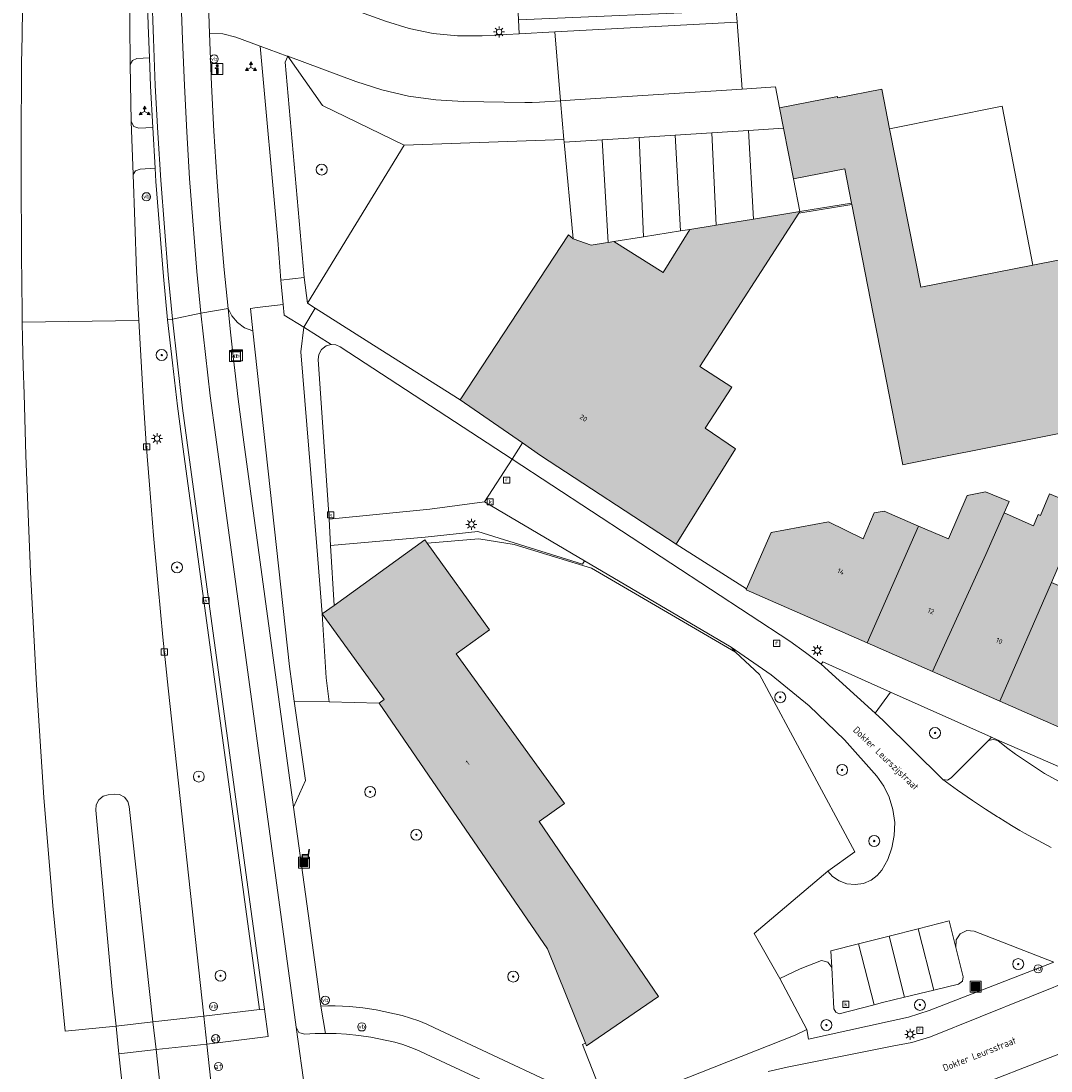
# Model space of a CAD drawing. Header units: metres. Extents: x 196496 to 197479, y 355250 to 356324.
# Tile 38 of 119: x 196656 to 196731, y 355842 to 355918. Entities that reach past the tile are written whole.
import ezdxf
from ezdxf.enums import TextEntityAlignment as Align

# ---------------------------------------------------------------- set-up
doc = ezdxf.new("R2010")
doc.units = ezdxf.units.M
doc.layers.get('0').update_dxf_attribs({"lineweight": 9})
for name, color, linetype, lineweight in [('B-WE-GR-BEPLANTING_CULTUUR_BOSPLANTSOEN-GV', 251, 'Continuous', 9), ('B-WE-GR-BEPLANTING_CULTUUR_HEESTERS-GV', 251, 'Continuous', 9), ('B-WE-GR-BOOM-S', 251, 'Continuous', 9), ('B-WE-GW-TALUD_KRUIN-G', 251, 'Continuous', 9), ('B-WE-IE-MEUBILAIR_WEGMEUBILAIR-S', 251, 'Continuous', 9), ('B-WE-IE-MEUBILAIR_WEGMEUBILAIR_VERKEERSBORD-S', 251, 'Continuous', 9), ('B-WE-IE-TERREINAFSCHEIDING_KUNSTMATIG_HEKWERK-G', 251, 'IE-TERREINAFSCHEIDING-KUNSTMATIG', 9), ('B-WE-IE-TERREINAFSCHEIDING_KUNSTMATIG_MUUR-GV', 251, 'Continuous', 9), ('B-WE-KL-DATA-S', 251, 'Continuous', 9), ('B-WE-KL-ET_KAST-S', 251, 'Continuous', 9), ('B-WE-KL-ET_LS_OV_LICHTMAST-S', 251, 'Continuous', 9), ('B-WE-OG-BEBOUWING-GV', 251, 'Continuous', 9), ('B-WE-OG-BEBOUWING_HUISNUMMER-T35', 90, 'Continuous', 9), ('B-WE-OG-BEBOUWING_STRAATNAAM-T35', 130, 'Continuous', 9), ('B-WE-OG-TERREIN_CULTUURSCHEIDING-GV', 251, 'Continuous', 9), ('B-WE-OG-TERREIN_ERF-GV', 251, 'Continuous', 9), ('B-WE-RI-GWA_KOLK-S', 251, 'Continuous', 9), ('B-WE-RI-GWA_RIOOLPUT-S', 251, 'Continuous', 9), ('B-WE-VH-GOOT-G', 251, 'Continuous', 9), ('B-WE-VH-VERHARDING_ASFALT-GV', 251, 'Continuous', 9), ('B-WE-VH-VERHARDING_BETON-GV', 251, 'Continuous', 9), ('B-WE-VH-VERHARDING_BETONSTRAATSTEEN-GV', 251, 'Continuous', 9), ('B-WE-VH-VERHARDING_HALFVERHARDING-GV', 251, 'Continuous', 9), ('B-WE-VH-VERHARDING_OPEN-GV', 251, 'Continuous', 9), ('B-WE-VH-VERHARDING_TEGEL-GV', 251, 'Continuous', 9), ('B-WE-VW-AFSLUITPAAL-S', 251, 'Continuous', 9)]:
    doc.layers.add(name, color=color, linetype=linetype, lineweight=lineweight)
doc.layers.add('X-XX-AL-PRESENTATIE_GEBOUW3-V', color=7, linetype='Continuous', lineweight=9, true_color=0xebe1d6)
doc.styles.add('NLCS-ISO', font='NLCS-ISO.ttf')
doc.styles.add('NLCS-ISO-ANNOTATIEF-T35', font='NLCS-ISO.ttf', dxfattribs={"height": 3.5})
doc.linetypes.add('IE-TERREINAFSCHEIDING-KUNSTMATIG', pattern='A,4,[82,NLCS.SHX,S=0.75,R=90,X=0,Y=0],4,-2', length=10)

# ---------------------------------------------------------------- blocks, each defined once
blk = doc.blocks.new('SIE-WEG_AFVALBAK-SO')
at = {"linetype": 'ByBlock', "lineweight": 18}
h = blk.add_hatch(color=0, dxfattribs=at)
h.dxf.hatch_style = 1
h.paths.add_polyline_path([(-1.5, -1.5), (1.5, -1.5), (1.5, 1.5), (-1.5, 1.5)])
at = {"color": 0, "linetype": 'ByBlock', "lineweight": 18}
for points in [[(-2, -2), (2, -2), (2, 2), (-2, 2)], [(-1.5, -1.5), (1.5, -1.5), (1.5, 1.5), (-1.5, 1.5)]]:
    blk.add_lwpolyline(points, close=True, dxfattribs=at)
blk = doc.blocks.new('SIE-WEG_VERKEERSBORD_INFORMATIE-SO')
at = {"linetype": 'ByBlock', "lineweight": 18}
h = blk.add_hatch(color=0, dxfattribs=at)
h.dxf.hatch_style = 1
h.paths.add_polyline_path([(0.32, 0.49), (-0.82, 0.49), (-0.82, 0.19), (-0.32, 0.19), (-0.32, -1.62), (0.32, -1.62)])
h = blk.add_hatch(color=0, dxfattribs=at)
h.dxf.hatch_style = 1
edge = h.paths.add_edge_path()
edge.add_arc((0, 1.25), 0.373, 0, 360)
at = {"color": 0, "linetype": 'ByBlock', "lineweight": 18}
for points in [[(-2, -2), (2, -2), (2, 2), (-2, 2)], [(0.32, 0.49), (-0.82, 0.49), (-0.82, 0.19), (-0.32, 0.19), (-0.32, -1.62), (0.32, -1.62)]]:
    blk.add_lwpolyline(points, close=True, dxfattribs=at)
blk.add_circle((0, 1.25), 0.373, dxfattribs=at)
blk = doc.blocks.new('SIE-WEG_VERKEERSBORD_WEGWIJZER-SO')
at = {"linetype": 'ByBlock', "lineweight": 18}
h = blk.add_hatch(color=0, dxfattribs=at)
h.dxf.hatch_style = 1
h.paths.add_polyline_path([(0.5, 1), (0, 2), (-0.5, 1)])
h = blk.add_hatch(color=0, dxfattribs=at)
h.dxf.hatch_style = 1
h.paths.add_polyline_path([(-1.38, -0.22), (-2, -1.15), (-0.88, -1.09)])
h = blk.add_hatch(color=0, dxfattribs=at)
h.dxf.hatch_style = 1
h.paths.add_polyline_path([(1.38, -0.22), (2, -1.15), (0.88, -1.09)])
at = {"color": 0, "linetype": 'ByBlock', "lineweight": 18}
for points in [[(-1.13, -0.65), (0, 0)], [(0, 1), (0, 0)], [(1.13, -0.65), (0, 0)]]:
    blk.add_lwpolyline(points, dxfattribs=at)
for points in [[(0.5, 1), (0, 2), (-0.5, 1)], [(-1.38, -0.22), (-2, -1.15), (-0.88, -1.09)], [(1.38, -0.22), (2, -1.15), (0.88, -1.09)]]:
    blk.add_lwpolyline(points, close=True, dxfattribs=at)
blk = doc.blocks.new('SKL-DATA_SIGNAAL_CAIKAST-SO')
at = {"color": 0, "linetype": 'ByBlock', "lineweight": 18}
for points in [[(-2, 2), (2, 2), (2, 1.68), (-2, 1.68)], [(-2, 1.52), (2, 1.52), (2, -2), (-2, -2)]]:
    blk.add_lwpolyline(points, close=True, dxfattribs=at)
at = {"color": 0, "linetype": 'ByBlock', "lineweight": 18, "style": 'NLCS-ISO'}
blk.add_text('cai', height=1.5, dxfattribs=at).set_placement((0, 0), align=Align.MIDDLE_CENTER)
blk = doc.blocks.new('SKL-ET_KAST_ELEKTRA-SO')
at = {"color": 0, "linetype": 'ByBlock', "lineweight": 18}
for points in [[(-2, 2), (2, 2), (2, 1.68), (-2, 1.68)], [(-2, 1.52), (2, 1.52), (2, -2), (-2, -2)]]:
    blk.add_lwpolyline(points, close=True, dxfattribs=at)
at = {"color": 0, "linetype": 'ByBlock', "lineweight": 18, "style": 'NLCS-ISO'}
blk.add_text('et', height=1.5, dxfattribs=at).set_placement((0, 0), align=Align.MIDDLE_CENTER)
blk = doc.blocks.new('SKL-ET_OV_LICHTMAST-SO')
at = {"color": 0, "linetype": 'ByBlock', "lineweight": 18}
for points in [[(-1.25, 0), (-2, 0)], [(-1.41, 1.41), (-0.88, 0.88)], [(0, 2), (0, 1.25)], [(0.88, 0.88), (1.41, 1.41)], [(2, 0), (1.25, 0)], [(-1.41, -1.41), (-0.88, -0.88)], [(0, -1.25), (0, -2)], [(0.88, -0.88), (1.41, -1.41)]]:
    blk.add_lwpolyline(points, dxfattribs=at)
blk.add_circle((0, 0), 1, dxfattribs=at)
blk = doc.blocks.new('SIE-WEG_PAAL_VERKEERSBORD-SO')
at = {"color": 0, "linetype": 'ByBlock', "lineweight": 18}
blk.add_circle((0, 0), 1.5, dxfattribs=at)
at = {"color": 0, "linetype": 'ByBlock', "lineweight": 18, "style": 'NLCS-ISO'}
blk.add_text('vb', height=1.5, dxfattribs=at).set_placement((0, 0.13), align=Align.MIDDLE_CENTER)
blk = doc.blocks.new('SVW-AFSLUITPAAL-SO')
at = {"lineweight": 18}
blk.add_circle((0, 0), 1.5, dxfattribs=at)
at = {"lineweight": 18, "style": 'NLCS-ISO'}
blk.add_text('af', height=1.8, dxfattribs=at).set_placement((0, 0), align=Align.MIDDLE_CENTER)
blk = doc.blocks.new('SRI-PUT_INSPECTIEPUT_RIOOLPUT-SO')
at = {"color": 0, "linetype": 'ByBlock', "lineweight": 18}
blk.add_lwpolyline([(-1.12, -1.12), (1.12, -1.12), (1.12, 1.12), (-1.12, 1.12)], close=True, dxfattribs=at)
at = {"color": 0, "linetype": 'ByBlock', "lineweight": 18, "style": 'NLCS-ISO'}
blk.add_text('r', height=1.5, dxfattribs=at).set_placement((0, 0.28), align=Align.MIDDLE_CENTER)
blk = doc.blocks.new('SRI-KOLK-SO')
at = {"color": 0, "linetype": 'ByBlock', "lineweight": 18}
blk.add_lwpolyline([(-1.125, -1.125), (1.125, -1.125), (1.125, 1.125), (-1.125, 1.125)], close=True, dxfattribs=at)
at = {"color": 0, "linetype": 'ByBlock', "lineweight": 18, "style": 'NLCS-ISO'}
blk.add_text('k', height=1.5, dxfattribs=at).set_placement((0, 0), align=Align.MIDDLE_CENTER)
blk = doc.blocks.new('SIE-WEG_ZITBANK-SO')
at = {"color": 0, "linetype": 'ByBlock', "lineweight": 18}
blk.add_lwpolyline([(-0.91, -1.63), (-0.91, -0.2), (1.09, -0.2), (1.09, -1.63), (1.29, -1.63), (1.29, -0.21), (1.54, 1.78), (1.33, 1.78), (1.11, 0), (-1.11, 0), (-1.11, -1.63)], close=True, dxfattribs=at)
blk = doc.blocks.new('SGR-BOOM_01-SO')
at = {"linetype": 'ByBlock', "lineweight": 18}
h = blk.add_hatch(color=0, dxfattribs=at)
h.dxf.hatch_style = 1
edge = h.paths.add_edge_path()
edge.add_arc((0, 0), 0.25, 0, 360)
at = {"color": 0, "linetype": 'ByBlock', "lineweight": 18}
for radius in [2, 0.25]:
    blk.add_circle((0, 0), radius, dxfattribs=at)

msp = doc.modelspace()

# ---------------------------------------------------------------- hatches: boundary and pattern name
at = {"layer": 'X-XX-AL-PRESENTATIE_GEBOUW3-V'}
for points in [[(196712.619, 355906.858), (196716.347, 355907.592), (196716.84, 355905.09), (196716.859, 355904.992), (196718.43, 355897.013), (196719.204, 355893.083), (196720.601, 355885.987), (196720.905, 355886.048), (196746.409, 355891.154), (196746.419, 355891.105), (196757.996, 355893.356), (196758.492, 355890.804), (196758.542, 355890.549), (196769.536, 355892.687), (196769.488, 355892.932), (196768.991, 355895.494), (196776.224, 355896.901), (196773.357, 355911.638), (196773.587, 355911.701), (196772.818, 355915.647), (196772.592, 355915.601), (196769.666, 355930.253), (196768.743, 355930.072), (196744.493, 355925.32), (196746.497, 355915.367), (196747.473, 355915.542), (196750.779, 355916.134), (196752.529, 355907.5), (196749.219, 355906.845), (196743.507, 355905.715), (196744.399, 355901.095), (196737.911, 355899.839), (196737.479, 355902.034), (196730.075, 355900.567), (196721.894, 355898.947), (196719.624, 355910.529), (196719.057, 355913.419), (196715.829, 355912.793), (196715.813, 355912.889), (196711.595, 355912.058), (196711.89, 355910.558)], [(196699.087, 355902.219), (196698.884, 355902.186), (196697.835, 355902.017), (196696.528, 355902.494), (196696.183, 355902.777), (196688.276, 355890.73), (196692.833, 355887.586), (196694.152, 355886.676), (196704.044, 355880.195), (196708.388, 355887.164), (196706.158, 355888.655), (196708.099, 355891.658), (196705.762, 355893.168), (196712.997, 355904.364), (196713.07, 355904.477), (196709.702, 355903.933), (196706.953, 355903.489), (196705.047, 355903.181), (196703.091, 355900.028), (196699.505, 355902.286)], [(196726.657, 355879.44), (196727.991, 355882.481), (196728.355, 355883.31), (196726.631, 355884.024), (196725.276, 355883.758), (196723.921, 355880.579), (196721.73, 355881.51), (196717.976, 355872.99), (196722.766, 355870.89)], [(196730.12, 355881.539), (196727.991, 355882.481), (196726.657, 355879.44), (196722.766, 355870.89), (196727.667, 355868.742), (196731.431, 355877.399), (196733.086, 355881.209), (196733.8, 355882.816), (196731.285, 355883.865), (196730.632, 355882.297), (196730.473, 355882.367)], [(196721.73, 355881.51), (196719.233, 355882.604), (196718.505, 355882.475), (196717.694, 355880.578), (196715.155, 355881.817), (196710.977, 355881.036), (196710.443, 355879.817), (196709.177, 355876.929), (196709.147, 355876.86), (196717.976, 355872.99)], [(196732.396, 355866.669), (196738.701, 355880.847), (196738.596, 355880.89), (196738.935, 355881.682), (196736.255, 355882.785), (196735.198, 355880.317), (196733.543, 355876.506), (196731.431, 355877.399), (196727.667, 355868.742)], [(196682.357, 355868.591), (196694.644, 355850.659), (196697.417, 355843.752), (196697.493, 355843.563), (196702.757, 355847.167), (196694.042, 355859.934), (196695.89, 355861.27), (196687.991, 355872.197), (196690.42, 355873.94), (196685.875, 355880.273), (196685.707, 355880.507), (196679.07, 355875.728), (196678.216, 355875.113), (196682.722, 355868.854)]]:
    msp.add_hatch(color=256, dxfattribs=at).paths.add_polyline_path(points)

# ---------------------------------------------------------------- linework, layer by layer
at = {"layer": 'B-WE-GR-BEPLANTING_CULTUUR_BOSPLANTSOEN-GV', "flags": 128}
msp.add_lwpolyline([(196708.377, 355872.318), (196710.119, 355870.669), (196717.089, 355857.719), (196715.114, 355856.314), (196715.466, 355855.934), (196715.932, 355855.616), (196716.493, 355855.405), (196717.108, 355855.338), (196717.72, 355855.428), (196718.272, 355855.661), (196718.725, 355855.996), (196719.063, 355856.389), (196719.484, 355857.159), (196719.793, 355858.016), (196719.969, 355858.933), (196719.996, 355859.879), (196719.87, 355860.817), (196719.6, 355861.711), (196719.203, 355862.531), (196718.704, 355863.253), (196716.335, 355865.913), (196713.756, 355868.386), (196710.989, 355870.647), (196708.062, 355872.677)], close=True, dxfattribs=at)
at = {"layer": 'B-WE-GR-BEPLANTING_CULTUUR_HEESTERS-GV', "flags": 128}
for points in [[(196691.075, 355929.039), (196684.534, 355931.697), (196684.253, 355930.323), (196683.662, 355929.012), (196682.793, 355927.866), (196681.72, 355926.962), (196680.712, 355926.287), (196679.984, 355925.721), (196679.339, 355925.049), (196678.796, 355924.292), (196678.372, 355923.473), (196677.08, 355920.477), (196682.839, 355918.369), (196684.546, 355917.84), (196686.307, 355917.484), (196688.095, 355917.308), (196689.883, 355917.313), (196692.583, 355917.457), (196692.533, 355918.479), (196692.038, 355928.52), (196691.232, 355928.585)], [(196671.341, 355897.409), (196671.615, 355896.854), (196672.028, 355896.368), (196672.546, 355895.997), (196673.143, 355895.761), (196672.965, 355897.404), (196673.46, 355897.462), (196675.368, 355897.686), (196675.193, 355899.481), (196674.978, 355902.401), (196673.671, 355916.562), (196671.915, 355917.211), (196670.959, 355917.45), (196669.974, 355917.476), (196670.046, 355915.606), (196670.128, 355913.741), (196670.305, 355910.36), (196670.518, 355906.98), (196670.768, 355903.604), (196671.057, 355900.23)], [(196677.128, 355897.798), (196684.182, 355909.32), (196678.223, 355912.222), (196675.7, 355915.813), (196675.494, 355915.393), (196676.889, 355899.676)], [(196684.182, 355909.32), (196695.846, 355909.74), (196695.612, 355912.565), (196694.059, 355912.456), (196693.526, 355912.432), (196692.998, 355912.43), (196688.501, 355912.508), (196686.504, 355912.627), (196684.517, 355912.914), (196682.562, 355913.367), (196680.658, 355913.981), (196675.7, 355915.813), (196678.223, 355912.222)], [(196673.143, 355895.761), (196672.546, 355895.997), (196672.028, 355896.368), (196671.615, 355896.854), (196671.341, 355897.409), (196671.518, 355895.667), (196671.706, 355893.923), (196672.084, 355890.775), (196672.495, 355887.632), (196676.124, 355860.995), (196676.983, 355862.931), (196676.164, 355868.736), (196675.809, 355871.255)], [(196675.368, 355897.686), (196673.46, 355897.462), (196672.965, 355897.404), (196673.143, 355895.761), (196675.809, 355871.255), (196676.164, 355868.736), (196678.718, 355868.676), (196678.495, 355870.442), (196678.216, 355875.113), (196677.81, 355880.02), (196676.65, 355894.235), (196676.862, 355896.044), (196675.443, 355896.922)], [(196679.07, 355875.728), (196678.823, 355880.106), (196678.715, 355882.017), (196677.916, 355893.666), (196677.961, 355894.047), (196678.163, 355894.41), (196678.49, 355894.665), (196678.86, 355894.768), (196676.862, 355896.044), (196676.65, 355894.235), (196677.81, 355880.02), (196678.216, 355875.113)], [(196678.216, 355875.113), (196678.495, 355870.442), (196678.718, 355868.676), (196682.357, 355868.591), (196682.722, 355868.854)], [(196719.7, 355869.388), (196718.576, 355867.846), (196719.166, 355867.308), (196723.52, 355863.001), (196723.844, 355862.956), (196724.118, 355863.133), (196726.835, 355865.87), (196727.063, 355866.1)], [(196699.063, 355838.952), (196697.219, 355843.652), (196697.417, 355843.752), (196694.644, 355850.659), (196682.357, 355868.591), (196678.718, 355868.676), (196676.164, 355868.736), (196676.983, 355862.931), (196676.124, 355860.995), (196677.183, 355853.218), (196678.103, 355846.464), (196678.629, 355846.48), (196679.156, 355846.485), (196679.683, 355846.472), (196680.208, 355846.436), (196681.179, 355846.33), (196682.145, 355846.19), (196684.054, 355845.776), (196684.658, 355845.594), (196685.251, 355845.38), (196685.834, 355845.14), (196686.409, 355844.882), (196694.928, 355840.89)], [(196711.621, 355848.482), (196713.582, 355844.748), (196713.715, 355844.049), (196719.437, 355845.322), (196720.995, 355845.657), (196722.515, 355846.136), (196731.602, 355849.686), (196725.806, 355851.933), (196725.267, 355851.986), (196724.778, 355851.751), (196724.482, 355851.297), (196724.465, 355850.755), (196724.992, 355848.614), (196724.94, 355848.276), (196724.664, 355848.073), (196722.848, 355847.63), (196720.723, 355847.111), (196719.112, 355846.718), (196718.487, 355846.554), (196715.955, 355845.891), (196715.698, 355846.02), (196715.563, 355846.274), (196715.401, 355849.287), (196715.115, 355849.677), (196714.645, 355849.79), (196713.106, 355849.198)]]:
    msp.add_lwpolyline(points, close=True, dxfattribs=at)
at = {"layer": 'B-WE-GW-TALUD_KRUIN-G', "flags": 128}
for points in [[(196675.7, 355915.813), (196678.223, 355912.222), (196684.182, 355909.32), (196695.846, 355909.74)], [(196677.128, 355897.798), (196684.182, 355909.32), (196678.223, 355912.222), (196675.7, 355915.813)], [(196676.164, 355868.736), (196678.718, 355868.676), (196678.495, 355870.442), (196678.216, 355875.113), (196677.81, 355880.02), (196676.65, 355894.235), (196676.862, 355896.044)]]:
    msp.add_lwpolyline(points, dxfattribs=at)
at = {"layer": 'B-WE-IE-TERREINAFSCHEIDING_KUNSTMATIG_HEKWERK-G', "ltscale": 0.2, "flags": 128}
for points in [[(196685.875, 355880.273), (196689.639, 355880.594), (196692.224, 355880.177), (196697.877, 355878.448), (196708.377, 355872.318)], [(196708.377, 355872.318), (196710.119, 355870.669), (196717.089, 355857.719), (196715.114, 355856.314)], [(196709.745, 355851.776), (196715.114, 355856.314)]]:
    msp.add_lwpolyline(points, dxfattribs=at)
at = {"layer": 'B-WE-IE-TERREINAFSCHEIDING_KUNSTMATIG_MUUR-GV', "flags": 128}
msp.add_lwpolyline([(196716.859, 355904.992), (196716.84, 355905.09), (196713.07, 355904.477), (196712.997, 355904.364)], close=True, dxfattribs=at)
at = {"layer": 'B-WE-OG-BEBOUWING-GV', "flags": 128}
msp.add_lwpolyline([(196737.479, 355902.034), (196730.075, 355900.567), (196721.894, 355898.947), (196719.624, 355910.529), (196719.057, 355913.419), (196715.829, 355912.793), (196715.813, 355912.889), (196711.595, 355912.058), (196711.89, 355910.558), (196712.619, 355906.858), (196716.347, 355907.592), (196716.84, 355905.09), (196716.859, 355904.992), (196718.43, 355897.013), (196719.204, 355893.083), (196720.601, 355885.987), (196720.905, 355886.048), (196746.409, 355891.154)], dxfattribs=at)
for points in [[(196699.087, 355902.219), (196698.884, 355902.186), (196697.835, 355902.017), (196696.528, 355902.494), (196696.183, 355902.777), (196688.276, 355890.73), (196692.833, 355887.586), (196694.152, 355886.676), (196704.044, 355880.195), (196708.388, 355887.164), (196706.158, 355888.655), (196708.099, 355891.658), (196705.762, 355893.168), (196712.997, 355904.364), (196713.07, 355904.477), (196709.702, 355903.933), (196706.953, 355903.489), (196705.047, 355903.181), (196703.091, 355900.028), (196699.505, 355902.286)], [(196726.657, 355879.44), (196727.991, 355882.481), (196728.355, 355883.31), (196726.631, 355884.024), (196725.276, 355883.758), (196723.921, 355880.579), (196721.73, 355881.51), (196717.976, 355872.99), (196722.766, 355870.89)], [(196730.12, 355881.539), (196727.991, 355882.481), (196726.657, 355879.44), (196722.766, 355870.89), (196727.667, 355868.742), (196731.431, 355877.399), (196733.086, 355881.209), (196733.8, 355882.816), (196731.285, 355883.865), (196730.632, 355882.297), (196730.473, 355882.367)], [(196721.73, 355881.51), (196719.233, 355882.604), (196718.505, 355882.475), (196717.694, 355880.578), (196715.155, 355881.817), (196710.977, 355881.036), (196710.443, 355879.817), (196709.177, 355876.929), (196709.147, 355876.86), (196717.976, 355872.99)], [(196732.396, 355866.669), (196738.701, 355880.847), (196738.596, 355880.89), (196738.935, 355881.682), (196736.255, 355882.785), (196735.198, 355880.317), (196733.543, 355876.506), (196731.431, 355877.399), (196727.667, 355868.742)], [(196682.357, 355868.591), (196694.644, 355850.659), (196697.417, 355843.752), (196697.493, 355843.563), (196702.757, 355847.167), (196694.042, 355859.934), (196695.89, 355861.27), (196687.991, 355872.197), (196690.42, 355873.94), (196685.875, 355880.273), (196685.707, 355880.507), (196679.07, 355875.728), (196678.216, 355875.113), (196682.722, 355868.854)]]:
    msp.add_lwpolyline(points, close=True, dxfattribs=at)
at = {"layer": 'B-WE-OG-TERREIN_CULTUURSCHEIDING-GV', "flags": 128}
for points in [[(196665.837, 355910.61), (196665.683, 355913.642), (196665.594, 355915.698), (196664.673, 355915.649), (196664.357, 355915.516), (196664.197, 355915.214), (196664.272, 355911.062), (196664.446, 355910.695), (196664.829, 355910.557)], [(196666.013, 355907.637), (196664.914, 355907.586), (196664.591, 355907.463), (196664.403, 355907.173), (196664.519, 355903.727), (196664.653, 355900.127), (196664.731, 355898.328), (196664.821, 355896.529), (196664.988, 355893.528), (196665.169, 355890.528), (196665.369, 355887.528), (196665.592, 355884.531), (196665.896, 355880.817), (196666.225, 355877.104), (196666.582, 355873.395), (196666.969, 355869.688), (196669.57, 355845.742), (196673.642, 355846.212), (196668.059, 355887.123), (196667.647, 355890.27), (196667.269, 355893.422), (196666.926, 355896.576), (196666.621, 355899.734), (196666.075, 355906.683)], [(196697.35, 355878.987), (196697.212, 355878.733), (196689.57, 355881.114), (196685.732, 355880.712), (196678.823, 355880.106), (196679.07, 355875.728), (196685.707, 355880.507), (196685.875, 355880.273), (196689.639, 355880.594), (196692.224, 355880.177), (196697.877, 355878.448), (196708.377, 355872.318), (196708.062, 355872.677)]]:
    msp.add_lwpolyline(points, close=True, dxfattribs=at)
at = {"layer": 'B-WE-OG-TERREIN_ERF-GV', "flags": 128}
for points in [[(196682.403, 355894.42), (196688.276, 355890.73), (196696.183, 355902.777), (196696.528, 355902.494), (196695.865, 355909.535), (196695.846, 355909.74), (196684.182, 355909.32), (196677.128, 355897.798), (196677.698, 355897.433)], [(196697.417, 355843.752), (196697.219, 355843.652), (196699.063, 355838.952), (196712.724, 355844.351), (196713.582, 355844.748), (196711.621, 355848.482), (196709.745, 355851.776), (196715.114, 355856.314), (196717.089, 355857.719), (196710.119, 355870.669), (196708.377, 355872.318), (196697.877, 355878.448), (196692.224, 355880.177), (196689.639, 355880.594), (196685.875, 355880.273), (196690.42, 355873.94), (196687.991, 355872.197), (196695.89, 355861.27), (196694.042, 355859.934), (196702.757, 355847.167), (196697.493, 355843.563)]]:
    msp.add_lwpolyline(points, close=True, dxfattribs=at)
msp.add_lwpolyline([(196746.409, 355891.154), (196720.905, 355886.048), (196720.601, 355885.987), (196719.204, 355893.083), (196718.43, 355897.013), (196716.859, 355904.992), (196712.997, 355904.364), (196705.762, 355893.168), (196708.099, 355891.658), (196706.158, 355888.655), (196708.388, 355887.164), (196704.044, 355880.195), (196709.177, 355876.929), (196710.443, 355879.817), (196710.977, 355881.036), (196715.155, 355881.817), (196717.694, 355880.578), (196718.505, 355882.475), (196719.233, 355882.604), (196721.73, 355881.51), (196723.921, 355880.579), (196725.276, 355883.758), (196726.631, 355884.024), (196728.355, 355883.31), (196727.991, 355882.481), (196730.12, 355881.539), (196730.473, 355882.367), (196730.632, 355882.297), (196731.285, 355883.865), (196733.8, 355882.816)], dxfattribs=at)
at = {"layer": 'B-WE-VH-GOOT-G', "flags": 128}
for points in [[(196667.771, 355968.225), (196666.475, 355949.74), (196666.325, 355947.435), (196666.189, 355945.129), (196666.071, 355942.823), (196665.972, 355940.515), (196665.855, 355937.208), (196665.759, 355933.899), (196665.679, 355927.281), (196665.777, 355920.483), (196665.885, 355917.085), (196666.027, 355913.688), (196666.206, 355910.229), (196666.421, 355906.771), (196666.967, 355899.865), (196667.282, 355896.615)], [(196667.282, 355896.615), (196667.634, 355893.368), (196668.022, 355890.126), (196668.446, 355886.888), (196673.988, 355846.252)]]:
    msp.add_lwpolyline(points, dxfattribs=at)
at = {"layer": 'B-WE-VH-VERHARDING_ASFALT-GV', "flags": 128}
for points in [[(196656.341, 355919.321), (196656.301, 355917.309), (196656.266, 355915.31), (196656.25, 355913.327), (196656.229, 355911.32), (196656.222, 355909.318), (196656.234, 355907.306), (196656.243, 355905.308), (196656.251, 355903.311), (196656.268, 355901.322), (196656.283, 355899.226), (196656.3, 355897.17), (196656.315, 355896.395), (196664.821, 355896.529), (196664.731, 355898.328), (196664.653, 355900.127), (196664.519, 355903.727), (196664.403, 355907.173), (196664.272, 355911.062), (196664.197, 355915.214), (196664.166, 355918.236), (196664.156, 355921.259)], [(196669.884, 355920.376), (196669.974, 355917.476), (196670.959, 355917.45), (196671.915, 355917.211), (196673.671, 355916.562), (196675.644, 355915.833), (196675.7, 355915.813), (196680.658, 355913.981), (196682.562, 355913.367), (196684.517, 355912.914), (196686.504, 355912.627), (196688.501, 355912.508), (196692.998, 355912.43), (196693.526, 355912.432), (196694.059, 355912.456), (196695.612, 355912.565), (196695.198, 355917.597), (196692.583, 355917.457), (196689.883, 355917.313), (196688.095, 355917.308), (196686.307, 355917.484), (196684.546, 355917.84), (196682.839, 355918.369), (196677.08, 355920.477)]]:
    msp.add_lwpolyline(points, dxfattribs=at)
for points in [[(196695.198, 355917.597), (196695.612, 355912.565), (196696.648, 355912.625), (196708.861, 355913.424), (196708.493, 355918.306)], [(196676.889, 355899.676), (196675.494, 355915.393), (196675.7, 355915.813), (196675.644, 355915.833), (196673.671, 355916.562), (196674.978, 355902.401), (196675.193, 355899.481)], [(196692.833, 355887.586), (196688.276, 355890.73), (196682.403, 355894.42), (196677.698, 355897.433), (196676.862, 355896.044), (196678.86, 355894.768), (196679.205, 355894.739), (196679.521, 355894.599), (196692.067, 355886.399)], [(196669.57, 355845.742), (196666.969, 355869.688), (196666.582, 355873.395), (196666.225, 355877.104), (196665.896, 355880.817), (196665.592, 355884.531), (196665.369, 355887.528), (196665.169, 355890.528), (196664.988, 355893.528), (196664.821, 355896.529), (196656.315, 355896.395), (196656.338, 355895.18), (196656.389, 355893.175), (196656.453, 355891.161), (196656.576, 355886.676), (196656.916, 355878.155), (196657.35, 355869.928), (196657.9, 355861.708), (196658.552, 355853.782), (196659.449, 355844.625), (196663.159, 355845.01), (196662.881, 355847.665), (196661.691, 355860.767), (196661.716, 355861.15), (196661.902, 355861.523), (196662.223, 355861.788), (196662.591, 355861.898), (196663.05, 355861.944), (196663.42, 355861.91), (196663.776, 355861.721), (196664.026, 355861.406), (196664.127, 355861.048), (196665.856, 355845.324)], [(196669.792, 355843.693), (196669.57, 355845.742), (196665.856, 355845.324), (196666.079, 355843.3)], [(196666.079, 355843.3), (196666.477, 355839.687), (196670.185, 355840.081), (196669.792, 355843.693)]]:
    msp.add_lwpolyline(points, close=True, dxfattribs=at)
at = {"layer": 'B-WE-VH-VERHARDING_BETON-GV', "flags": 128}
msp.add_lwpolyline([(196721.894, 355898.947), (196730.075, 355900.567), (196727.85, 355912.176), (196719.624, 355910.529)], close=True, dxfattribs=at)
at = {"layer": 'B-WE-VH-VERHARDING_BETONSTRAATSTEEN-GV', "flags": 128}
for points in [[(196665.336, 355927.471), (196664.704, 355927.465), (196664.378, 355927.577), (196664.194, 355927.868), (196664.166, 355924.561), (196664.156, 355921.259), (196664.166, 355918.236), (196664.197, 355915.214), (196664.357, 355915.516), (196664.673, 355915.649), (196665.594, 355915.698), (196665.506, 355918.08), (196665.434, 355920.462), (196665.366, 355923.74)], [(196695.198, 355917.597), (196708.493, 355918.306), (196708.492, 355918.323), (196708.428, 355919.165), (196692.533, 355918.479), (196692.583, 355917.457)], [(196695.846, 355909.74), (196695.865, 355909.535), (196698.65, 355909.713), (196701.342, 355909.884), (196703.971, 355910.052), (196706.657, 355910.224), (196709.333, 355910.395), (196711.89, 355910.558), (196711.595, 355912.058), (196711.295, 355913.583), (196708.861, 355913.424), (196696.648, 355912.625), (196695.612, 355912.565)], [(196664.272, 355911.062), (196664.403, 355907.173), (196664.591, 355907.463), (196664.914, 355907.586), (196666.013, 355907.637), (196665.837, 355910.61), (196664.829, 355910.557), (196664.446, 355910.695)], [(196706.657, 355910.224), (196706.953, 355903.489), (196709.702, 355903.933), (196709.333, 355910.395)], [(196709.333, 355910.395), (196709.702, 355903.933), (196713.07, 355904.477), (196712.619, 355906.858), (196711.89, 355910.558)], [(196695.865, 355909.535), (196696.528, 355902.494), (196697.835, 355902.017), (196698.884, 355902.186), (196699.087, 355902.219), (196698.65, 355909.713)], [(196699.505, 355902.286), (196701.649, 355902.632), (196701.342, 355909.884), (196698.65, 355909.713), (196699.087, 355902.219)], [(196701.342, 355909.884), (196701.649, 355902.632), (196704.355, 355903.069), (196703.971, 355910.052)], [(196706.657, 355910.224), (196703.971, 355910.052), (196704.355, 355903.069), (196705.047, 355903.181), (196706.953, 355903.489)], [(196713.07, 355904.477), (196716.84, 355905.09), (196716.347, 355907.592), (196712.619, 355906.858)], [(196701.649, 355902.632), (196699.505, 355902.286), (196703.091, 355900.028), (196705.047, 355903.181), (196704.355, 355903.069)], [(196673.642, 355846.212), (196673.988, 355846.252), (196668.446, 355886.888), (196668.022, 355890.126), (196667.634, 355893.368), (196667.282, 355896.615), (196666.926, 355896.576), (196667.269, 355893.422), (196667.647, 355890.27), (196668.059, 355887.123)], [(196663.159, 355845.01), (196665.856, 355845.324), (196664.127, 355861.048), (196664.026, 355861.406), (196663.776, 355861.721), (196663.42, 355861.91), (196663.05, 355861.944), (196662.591, 355861.898), (196662.223, 355861.788), (196661.902, 355861.523), (196661.716, 355861.15), (196661.691, 355860.767), (196662.881, 355847.665)], [(196722.848, 355847.63), (196724.664, 355848.073), (196724.94, 355848.276), (196724.992, 355848.614), (196724.465, 355850.755), (196723.976, 355852.687), (196721.712, 355852.114)], [(196718.487, 355846.554), (196719.112, 355846.718), (196720.723, 355847.111), (196719.592, 355851.577), (196717.358, 355851.011)], [(196720.723, 355847.111), (196722.848, 355847.63), (196721.712, 355852.114), (196719.592, 355851.577)], [(196718.487, 355846.554), (196717.358, 355851.011), (196715.336, 355850.499), (196715.401, 355849.287), (196715.563, 355846.274), (196715.698, 355846.02), (196715.955, 355845.891)]]:
    msp.add_lwpolyline(points, close=True, dxfattribs=at)
for points in [[(196744.191, 355924.811), (196714.638, 355919.027), (196714.526, 355919.542), (196712.541, 355919.343), (196708.428, 355919.165), (196708.492, 355918.323), (196708.493, 355918.306), (196708.861, 355913.424), (196711.295, 355913.583), (196711.595, 355912.058), (196715.813, 355912.889), (196715.829, 355912.793), (196719.057, 355913.419), (196719.624, 355910.529), (196727.85, 355912.176), (196730.075, 355900.567), (196737.479, 355902.034)], [(196665.434, 355920.462), (196665.506, 355918.08), (196665.594, 355915.698), (196665.683, 355913.642), (196665.837, 355910.61), (196666.013, 355907.637), (196666.075, 355906.683), (196666.621, 355899.734), (196666.926, 355896.576), (196667.282, 355896.615), (196666.967, 355899.865), (196666.421, 355906.771), (196666.206, 355910.229), (196666.027, 355913.688), (196665.885, 355917.085), (196665.777, 355920.483)], [(196731.417, 355858.058), (196729.479, 355859.092), (196729.142, 355859.289), (196728.528, 355859.65), (196727.587, 355860.225), (196727.506, 355860.277), (196726.62, 355860.842), (196725.668, 355861.475), (196724.586, 355862.226), (196723.52, 355863.001), (196719.166, 355867.308), (196718.576, 355867.846), (196714.629, 355871.441), (196713.494, 355872.294), (196712.332, 355873.118), (196692.067, 355886.399), (196690.056, 355883.284), (196697.35, 355878.987), (196708.062, 355872.677), (196710.989, 355870.647), (196713.756, 355868.386), (196716.335, 355865.913), (196718.704, 355863.253), (196719.203, 355862.531), (196719.6, 355861.711), (196719.87, 355860.817), (196719.996, 355859.879), (196719.969, 355858.933), (196719.793, 355858.016), (196719.484, 355857.159), (196719.063, 355856.389), (196718.725, 355855.996), (196718.272, 355855.661), (196717.72, 355855.428), (196717.108, 355855.338), (196716.493, 355855.405), (196715.932, 355855.616), (196715.466, 355855.934), (196715.114, 355856.314), (196709.745, 355851.776), (196711.621, 355848.482), (196713.106, 355849.198), (196714.645, 355849.79), (196715.115, 355849.677), (196715.401, 355849.287), (196715.336, 355850.499), (196717.358, 355851.011), (196719.592, 355851.577), (196721.712, 355852.114), (196723.976, 355852.687), (196724.465, 355850.755), (196724.482, 355851.297), (196724.778, 355851.751), (196725.267, 355851.986), (196725.806, 355851.933), (196731.602, 355849.686)], [(196732.329, 355862.702), (196730.935, 355863.456), (196730.65, 355863.645), (196728.823, 355864.854), (196728.169, 355865.346), (196727.535, 355865.854), (196727.187, 355865.942), (196726.835, 355865.87), (196724.118, 355863.133), (196723.844, 355862.956), (196723.52, 355863.001), (196724.586, 355862.226), (196725.668, 355861.475), (196726.62, 355860.842), (196727.506, 355860.277), (196727.587, 355860.225), (196728.528, 355859.65), (196729.142, 355859.289), (196729.479, 355859.092), (196731.417, 355858.058)], [(196733.489, 355848.602), (196722.614, 355844.224), (196721.237, 355843.81), (196719.822, 355843.55), (196712.14, 355842.015), (196710.75, 355841.686)], [(196723.42, 355839.63), (196733.652, 355843.626)]]:
    msp.add_lwpolyline(points, dxfattribs=at)
at = {"layer": 'B-WE-VH-VERHARDING_HALFVERHARDING-GV', "flags": 128}
msp.add_lwpolyline([(196692.067, 355886.399), (196679.521, 355894.599), (196679.205, 355894.739), (196678.86, 355894.768), (196678.49, 355894.665), (196678.163, 355894.41), (196677.961, 355894.047), (196677.916, 355893.666), (196678.715, 355882.017), (196686.056, 355882.754), (196690.056, 355883.284)], close=True, dxfattribs=at)
at = {"layer": 'B-WE-VH-VERHARDING_OPEN-GV', "flags": 128}
msp.add_lwpolyline([(196719.7, 355869.388), (196714.751, 355871.598), (196714.629, 355871.441), (196718.576, 355867.846)], close=True, dxfattribs=at)
msp.add_lwpolyline([(196743.418, 355858.961), (196727.421, 355865.94), (196727.063, 355866.1), (196726.835, 355865.87), (196727.187, 355865.942), (196727.535, 355865.854), (196728.169, 355865.346), (196728.823, 355864.854), (196730.65, 355863.645), (196730.935, 355863.456), (196732.329, 355862.702)], dxfattribs=at)
at = {"layer": 'B-WE-VH-VERHARDING_TEGEL-GV', "flags": 128}
for points in [[(196665.777, 355920.483), (196665.885, 355917.085), (196666.027, 355913.688), (196666.206, 355910.229), (196666.421, 355906.771), (196666.967, 355899.865), (196667.282, 355896.615), (196669.352, 355897.07), (196669.06, 355900.097), (196668.532, 355906.89), (196668.325, 355910.29), (196668.151, 355913.692), (196668.01, 355917.047), (196667.9, 355920.404)], [(196667.9, 355920.404), (196668.01, 355917.047), (196668.151, 355913.692), (196668.325, 355910.29), (196668.532, 355906.89), (196669.06, 355900.097), (196669.352, 355897.07), (196671.341, 355897.409), (196671.057, 355900.23), (196670.768, 355903.604), (196670.518, 355906.98), (196670.305, 355910.36), (196670.128, 355913.741), (196670.046, 355915.606), (196669.974, 355917.476), (196669.884, 355920.376)], [(196676.964, 355840.208), (196676.298, 355844.925), (196670.435, 355888.01), (196670.041, 355891.026), (196669.679, 355894.046), (196669.352, 355897.07), (196667.282, 355896.615), (196667.634, 355893.368), (196668.022, 355890.126), (196668.446, 355886.888), (196673.988, 355846.252), (196674.261, 355844.251), (196669.792, 355843.693), (196670.185, 355840.081)], [(196731.602, 355849.686), (196722.515, 355846.136), (196720.995, 355845.657), (196719.437, 355845.322), (196713.715, 355844.049), (196713.582, 355844.748), (196712.724, 355844.351), (196699.063, 355838.952)], [(196710.75, 355841.686), (196712.14, 355842.015), (196719.822, 355843.55), (196721.237, 355843.81), (196722.614, 355844.224), (196733.489, 355848.602)], [(196694.928, 355840.89), (196686.409, 355844.882), (196685.834, 355845.14), (196685.251, 355845.38), (196684.658, 355845.594), (196684.054, 355845.776), (196682.145, 355846.19), (196681.179, 355846.33), (196680.208, 355846.436), (196679.683, 355846.472), (196679.156, 355846.485), (196678.629, 355846.48), (196678.103, 355846.464), (196678.45, 355844.478), (196679.218, 355844.465), (196679.984, 355844.418), (196680.876, 355844.327), (196681.764, 355844.201), (196683.517, 355843.825), (196684.101, 355843.651), (196684.675, 355843.447), (196685.239, 355843.217), (196685.795, 355842.969), (196698.709, 355836.934)], [(196698.709, 355836.934), (196685.795, 355842.969), (196685.239, 355843.217), (196684.675, 355843.447), (196684.101, 355843.651), (196683.517, 355843.825), (196681.764, 355844.201), (196680.876, 355844.327), (196679.984, 355844.418), (196679.218, 355844.465), (196678.45, 355844.478), (196677.682, 355844.46), (196676.916, 355844.414), (196676.499, 355844.539), (196676.298, 355844.925), (196676.964, 355840.208)], [(196733.652, 355843.626), (196723.42, 355839.63)]]:
    msp.add_lwpolyline(points, dxfattribs=at)
for points in [[(196676.889, 355899.676), (196675.193, 355899.481), (196675.368, 355897.686), (196675.443, 355896.922), (196676.862, 355896.044), (196677.698, 355897.433), (196677.128, 355897.798)], [(196676.124, 355860.995), (196672.495, 355887.632), (196672.084, 355890.775), (196671.706, 355893.923), (196671.518, 355895.667), (196671.341, 355897.409), (196669.352, 355897.07), (196669.679, 355894.046), (196670.041, 355891.026), (196670.435, 355888.01), (196676.298, 355844.925), (196676.499, 355844.539), (196676.916, 355844.414), (196677.682, 355844.46), (196678.45, 355844.478), (196678.103, 355846.464), (196677.183, 355853.218)], [(196692.833, 355887.586), (196692.067, 355886.399), (196712.332, 355873.118), (196713.494, 355872.294), (196714.629, 355871.441), (196714.751, 355871.598), (196719.7, 355869.388), (196727.063, 355866.1), (196727.421, 355865.94), (196743.418, 355858.961), (196747.153, 355857.331), (196750.52, 355859.399), (196748.784, 355859.367), (196748.779, 355859.486), (196741.706, 355862.587), (196737.035, 355864.635), (196732.396, 355866.669), (196727.667, 355868.742), (196722.766, 355870.89), (196717.976, 355872.99), (196709.147, 355876.86), (196709.177, 355876.929), (196704.044, 355880.195), (196694.152, 355886.676)], [(196685.732, 355880.712), (196689.57, 355881.114), (196697.212, 355878.733), (196697.35, 355878.987), (196690.056, 355883.284), (196686.056, 355882.754), (196678.715, 355882.017), (196678.823, 355880.106)], [(196669.57, 355845.742), (196669.792, 355843.693), (196674.261, 355844.251), (196673.988, 355846.252), (196673.642, 355846.212)], [(196665.856, 355845.324), (196663.159, 355845.01), (196663.37, 355842.985), (196666.079, 355843.3)], [(196666.477, 355839.687), (196666.079, 355843.3), (196663.37, 355842.985), (196663.745, 355839.4)]]:
    msp.add_lwpolyline(points, close=True, dxfattribs=at)

# ---------------------------------------------------------------- block references
at = {"layer": 'B-WE-GR-BOOM-S', "xscale": 0.2, "yscale": 0.2, "zscale": 0.2}
for p in [(196678.169, 355907.547), (196666.492, 355894.004), (196667.609, 355878.499), (196711.645, 355869.019), (196722.94, 355866.409), (196669.202, 355863.228), (196716.161, 355863.709), (196681.709, 355862.106), (196685.082, 355858.973), (196718.5, 355858.521), (196729.011, 355849.534), (196670.783, 355848.683), (196692.15, 355848.621), (196721.835, 355846.553), (196715.015, 355845.079)]:
    msp.add_blockref('SGR-BOOM_01-SO', p, dxfattribs=at)
at = {"layer": 'B-WE-IE-MEUBILAIR_WEGMEUBILAIR-S', "xscale": 0.2, "yscale": 0.2, "zscale": 0.2}
for name, p in [('SIE-WEG_PAAL_VERKEERSBORD-SO', (196670.321, 355915.614)), ('SIE-WEG_PAAL_VERKEERSBORD-SO', (196665.377, 355905.558)), ('SIE-WEG_ZITBANK-SO', (196676.961, 355857.536)), ('SIE-WEG_AFVALBAK-SO', (196676.869, 355856.948)), ('SIE-WEG_PAAL_VERKEERSBORD-SO', (196730.467, 355849.185)), ('SIE-WEG_AFVALBAK-SO', (196725.905, 355847.89)), ('SIE-WEG_PAAL_VERKEERSBORD-SO', (196678.43, 355846.895)), ('SIE-WEG_PAAL_VERKEERSBORD-SO', (196670.271, 355846.438)), ('SIE-WEG_PAAL_VERKEERSBORD-SO', (196681.098, 355844.949))]:
    msp.add_blockref(name, p, dxfattribs=at)
at = {"layer": 'B-WE-IE-MEUBILAIR_WEGMEUBILAIR_VERKEERSBORD-S', "xscale": 0.2, "yscale": 0.2, "zscale": 0.2}
for name, p in [('SIE-WEG_VERKEERSBORD_INFORMATIE-SO', (196670.551, 355914.88)), ('SIE-WEG_VERKEERSBORD_WEGWIJZER-SO', (196673.01, 355915.007)), ('SIE-WEG_VERKEERSBORD_WEGWIJZER-SO', (196665.246, 355911.782))]:
    msp.add_blockref(name, p, dxfattribs=at)
at = {"layer": 'B-WE-KL-DATA-S', "xscale": 0.2, "yscale": 0.2, "zscale": 0.2}
msp.add_blockref('SKL-DATA_SIGNAAL_CAIKAST-SO', (196671.981, 355893.98), dxfattribs=at)
at = {"layer": 'B-WE-KL-ET_KAST-S', "xscale": 0.2, "yscale": 0.2, "zscale": 0.2}
msp.add_blockref('SKL-ET_KAST_ELEKTRA-SO', (196671.832, 355893.93), dxfattribs=at)
at = {"layer": 'B-WE-KL-ET_LS_OV_LICHTMAST-S', "xscale": 0.2, "yscale": 0.2, "zscale": 0.2}
for p in [(196691.119, 355917.595), (196666.156, 355887.903), (196689.103, 355881.642), (196714.354, 355872.431), (196721.126, 355844.401)]:
    msp.add_blockref('SKL-ET_OV_LICHTMAST-SO', p, dxfattribs=at)
at = {"layer": 'B-WE-RI-GWA_KOLK-S', "xscale": 0.2, "yscale": 0.2, "zscale": 0.2}
for p in [(196665.391, 355887.306), (196690.473, 355883.283), (196678.827, 355882.341), (196669.729, 355876.084), (196666.689, 355872.316), (196716.434, 355846.598)]:
    msp.add_blockref('SRI-KOLK-SO', p, dxfattribs=at)
at = {"layer": 'B-WE-RI-GWA_RIOOLPUT-S', "xscale": 0.2, "yscale": 0.2, "zscale": 0.2}
for p in [(196691.674, 355884.868), (196711.379, 355872.949), (196721.826, 355844.698)]:
    msp.add_blockref('SRI-PUT_INSPECTIEPUT_RIOOLPUT-SO', p, dxfattribs=at)
at = {"layer": 'B-WE-VW-AFSLUITPAAL-S', "xscale": 0.2, "yscale": 0.2, "zscale": 0.2}
for p in [(196670.428, 355844.091), (196670.638, 355842.06)]:
    msp.add_blockref('SVW-AFSLUITPAAL-SO', p, dxfattribs=at)

# ---------------------------------------------------------------- texts
at = {"layer": 'B-WE-OG-BEBOUWING_HUISNUMMER-T35', "style": 'NLCS-ISO-ANNOTATIEF-T35'}
for s, rotation, p in [('20', 326.8, (196697.286, 355889.404)), ('14', 336.3, (196716.069, 355878.194)), ('12', 336.3, (196722.646, 355875.31)), ('10', 336.3, (196727.629, 355873.126)), ('1', 35.9, (196688.814, 355864.231))]:
    msp.add_text(s, height=0.36, rotation=rotation, dxfattribs=at).set_placement(p, align=Align.MIDDLE)
at = {"layer": 'B-WE-OG-BEBOUWING_STRAATNAAM-T35', "style": 'NLCS-ISO-ANNOTATIEF-T35'}
for s, rotation, p in [('Dokter Leurszijstraat', 316, (196719.31, 355864.51)), ('Dokter Leursstraat', 21.5, (196726.181, 355842.965))]:
    msp.add_text(s, height=0.5, rotation=rotation, dxfattribs=at).set_placement(p, align=Align.MIDDLE)

doc.saveas('drawing.dxf')
